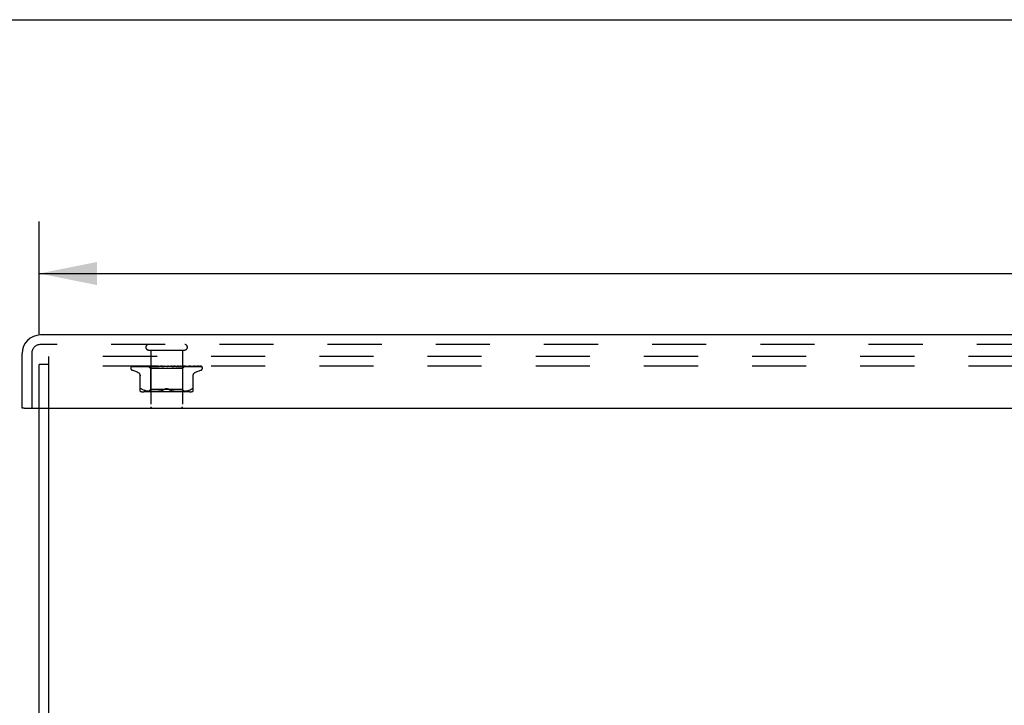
# Model space of a CAD drawing. Header units: inches. Extents: x 0 to 77.3, y 0 to 50.
# Tile 37 of 50: x 56.5 to 64.3, y 44.6 to 50. Entities that reach past the tile are written whole.
import ezdxf

# ---------------------------------------------------------------- set-up
doc = ezdxf.new("R2010")
doc.units = ezdxf.units.IN
doc.header["$LTSCALE"] = 4.25
doc.header["$MEASUREMENT"] = 0
doc.linetypes.add('HIDDEN', pattern=[0.2, 0.1, -0.1])
doc.layers.get('0').update_dxf_attribs({"linetype": 'CONTINUOUS'})
for name, color, linetype in [('DEFAULT_2', 8, 'HIDDEN'), ('DIMENSIONS', 7, 'CONTINUOUS'), ('FRONT_COVER', 7, 'CONTINUOUS')]:
    doc.layers.add(name, color=color, linetype=linetype)
doc.styles.get("Standard").update_dxf_attribs({"font": 'arial.ttf'})
doc.dimstyles.new('DIMSTYLE_3', dxfattribs={"dimtxt": 0.340909, "dimasz": 0.454545, "dimexe": 0.09, "dimexo": 0.07, "dimgap": 0.0375, "dimtad": 0, "dimtih": 1, "dimtoh": 1, "dimzin": 4, "dimdsep": 46, "dimtxsty": 'Standard', "dimblk": '_FILLED', "dimblk1": '_FILLED', "dimblk2": '_FILLED', "dimcen": 0.09, "dimadec": 3, "dimazin": 1, "dimtfac": 1, "dimtdec": 3, "dimtofl": 0, "dimtmove": 0, "dimatfit": 3, "dimldrblk": '_FILLED', "dimfxl": 0, "dimtolj": 1, "dimtzin": 4, "dimarcsym": 0})

# ---------------------------------------------------------------- blocks, each defined once
blk = doc.blocks.new('_FILLED')
at = {"color": 0, "linetype": 'ByBlock'}
blk.add_solid([(0, 0), (-1, 0.2), (-1, -0.2)], dxfattribs=at)
blk = doc.blocks.new('*D3')
at = {"layer": 'DIMENSIONS', "color": 2, "linetype": 'Continuous'}
for p, q in [((56.6874, 47.5301), (56.6874, 48.4164)), ((74.6874, 47.5301), (74.6874, 48.4164)), ((56.6874, 48.0073), (64.9213, 48.0073)), ((74.6874, 48.0073), (66.4535, 48.0073))]:
    blk.add_line(p, q, dxfattribs=at)
at = {"layer": 'DIMENSIONS', "color": 2, "linetype": 'Continuous', "xscale": 0.4545454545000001, "yscale": 0.4545454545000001, "zscale": 0.4545454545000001, "rotation": 180}
blk.add_blockref('_FILLED', (56.6874, 48.0073), dxfattribs=at)
at = {"layer": 'DIMENSIONS', "color": 2, "linetype": 'Continuous', "xscale": 0.4545454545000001, "yscale": 0.4545454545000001, "zscale": 0.4545454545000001}
blk.add_blockref('_FILLED', (74.6874, 48.0073), dxfattribs=at)
at = {"layer": 'DIMENSIONS', "color": 2, "linetype": 'Continuous', "insert": (65.6874, 48.1777), "char_height": 0.34091, "width": 1.191281, "attachment_point": 2, "line_spacing_factor": 0.9}
blk.add_mtext('18.00', dxfattribs=at)

msp = doc.modelspace()

# ---------------------------------------------------------------- linework, layer by layer
at = {"color": 7, "linetype": 'Continuous'}
msp.add_line((0, 50), (77.272727, 50), dxfattribs=at)
at = {"color": 3, "linetype": 'Continuous'}
for p, q in [((56.687445, 37.417909), (56.687445, 46.949909)), ((56.762445, 37.354909), (56.762445, 46.949909))]:
    msp.add_line(p, q, dxfattribs=at)
at = {"layer": 'DEFAULT_2', "color": 8, "linetype": 'HIDDEN'}
for p, q in [((56.762445, 46.949909), (56.762445, 47.354909)), ((74.612445, 47.354909), (56.762445, 47.354909)), ((56.687445, 46.949909), (56.687445, 47.291909)), ((56.762445, 47.291909), (56.687445, 47.291909)), ((74.612445, 47.279909), (56.762445, 47.279909))]:
    msp.add_line(p, q, dxfattribs=at)
at = {"layer": 'FRONT_COVER', "color": 3, "linetype": 'Continuous'}
for p, q in [((74.677445, 47.524909), (56.697445, 47.524909)), ((56.552445, 46.949909), (56.552445, 47.379909)), ((56.567445, 46.949909), (74.807445, 46.949909))]:
    msp.add_line(p, q, dxfattribs=at)
at = {"layer": 'FRONT_COVER', "color": 8, "linetype": 'HIDDEN'}
for p, q in [((74.677445, 47.449909), (56.697445, 47.449909)), ((56.627445, 47.379909), (56.627445, 46.949909)), ((57.545445, 47.406909), (57.829445, 47.406909)), ((57.563445, 47.406909), (57.563445, 46.959909)), ((57.811445, 47.406909), (57.811445, 46.959909)), ((57.406195, 47.263412), (57.406195, 47.264242)), ((57.415814, 47.277266), (57.461972, 47.277941)), ((57.416413, 47.277266), (57.484494, 47.278266)), ((57.417237, 47.279909), (57.691785, 47.279909)), ((57.425039, 47.277266), (57.49155, 47.278266)), ((57.426814, 47.277266), (57.512963, 47.278575)), ((57.446644, 47.277266), (57.507069, 47.278267)), ((57.462354, 47.277941), (57.526561, 47.278868)), ((57.4712, 47.277261), (57.471294, 47.277267)), ((57.47129, 47.277266), (57.526416, 47.278267)), ((57.475186, 47.277266), (57.510845, 47.277941)), ((57.484779, 47.278266), (57.544605, 47.279123)), ((57.50665, 47.277267), (57.567447, 47.278576)), ((57.506785, 47.277276), (57.506654, 47.277267)), ((57.507069, 47.278267), (57.560074, 47.279123)), ((57.510845, 47.277941), (57.544942, 47.278576)), ((57.511416, 47.277267), (57.540848, 47.277942)), ((57.512379, 47.278575), (57.549722, 47.279123)), ((57.512963, 47.278575), (57.549875, 47.279123)), ((57.532436, 47.279909), (57.526143, 47.279297)), ((57.526416, 47.278267), (57.574548, 47.279123)), ((57.526679, 47.278868), (57.544657, 47.279123)), ((57.540848, 47.277942), (57.569018, 47.278576)), ((57.543194, 47.279909), (57.562195, 47.260908)), ((57.544657, 47.279122), (57.544581, 47.279146)), ((57.544605, 47.279122), (57.544632, 47.279146)), ((57.544942, 47.278576), (57.574885, 47.279123)), ((57.548567, 47.277268), (57.615604, 47.279124)), ((57.548821, 47.277284), (57.548571, 47.277268)), ((57.556806, 47.278052), (57.548828, 47.277285)), ((57.549876, 47.279122), (57.549694, 47.279146)), ((57.549723, 47.279122), (57.549845, 47.279146)), ((57.554036, 47.277268), (57.576176, 47.277943)), ((57.565813, 47.278899), (57.556806, 47.278052)), ((57.560074, 47.279122), (57.559785, 47.279146)), ((57.559825, 47.279122), (57.560031, 47.279146)), ((57.576904, 47.279909), (57.565813, 47.278899)), ((57.567447, 47.278576), (57.593365, 47.279123)), ((57.568627, 47.279909), (57.57449, 47.279146)), ((57.569018, 47.278576), (57.593778, 47.279123)), ((57.574885, 47.279122), (57.57449, 47.279146)), ((57.574548, 47.279122), (57.574822, 47.279146)), ((57.579941, 47.279909), (57.574822, 47.279146)), ((57.576176, 47.277943), (57.5974, 47.278578)), ((57.586255, 47.279909), (57.593277, 47.279146)), ((57.593778, 47.279123), (57.593277, 47.279146)), ((57.593364, 47.279124), (57.593684, 47.279146)), ((57.600086, 47.279909), (57.593684, 47.279146)), ((57.595816, 47.277288), (57.595552, 47.277271)), ((57.595556, 47.277271), (57.640491, 47.279127)), ((57.595844, 47.27729), (57.608334, 47.278411)), ((57.5974, 47.278578), (57.616082, 47.279124)), ((57.601548, 47.277273), (57.615593, 47.277947)), ((57.60754, 47.279909), (57.615468, 47.279146)), ((57.608334, 47.278411), (57.620128, 47.279453)), ((57.61571, 47.279128), (57.615468, 47.279146)), ((57.615593, 47.277947), (57.629102, 47.278582)), ((57.615604, 47.279124), (57.615934, 47.279146)), ((57.616082, 47.279125), (57.61571, 47.279128)), ((57.623389, 47.279909), (57.615934, 47.279146)), ((57.620128, 47.279453), (57.625357, 47.279909)), ((57.629102, 47.278582), (57.641028, 47.279128)), ((57.631712, 47.279909), (57.640261, 47.279146)), ((57.640491, 47.279127), (57.640769, 47.279146)), ((57.649007, 47.279909), (57.640769, 47.279146)), ((57.646077, 47.27729), (57.676015, 47.279909)), ((57.652548, 47.277315), (57.657946, 47.277983)), ((57.657899, 47.279909), (57.666758, 47.279146)), ((57.657946, 47.277983), (57.663233, 47.278615)), ((57.663233, 47.278615), (57.667975, 47.27916)), ((57.685154, 47.279909), (57.694004, 47.279146)), ((57.690973, 47.279909), (57.691349, 47.279715)), ((57.692774, 47.279126), (57.692654, 47.279235)), ((57.692858, 47.279049), (57.692774, 47.279126)), ((57.692906, 47.279007), (57.692858, 47.279049)), ((57.69302, 47.278908), (57.69296, 47.27896)), ((57.693724, 47.27837), (57.69374, 47.278359)), ((57.703435, 47.279909), (57.694541, 47.279146)), ((57.69764, 47.279909), (57.957482, 47.279909)), ((57.712492, 47.279909), (57.721012, 47.279146)), ((57.72063, 47.279135), (57.728997, 47.278589)), ((57.721209, 47.279131), (57.721012, 47.279146)), ((57.721209, 47.279131), (57.75443, 47.277275)), ((57.730278, 47.279909), (57.721535, 47.279146)), ((57.754231, 47.27729), (57.724371, 47.279909)), ((57.728997, 47.278589), (57.738444, 47.277954)), ((57.738444, 47.277954), (57.748227, 47.277281)), ((57.738924, 47.279909), (57.746807, 47.279146)), ((57.746615, 47.279125), (57.747296, 47.279146)), ((57.746616, 47.279126), (57.76199, 47.278579)), ((57.747123, 47.279125), (57.746807, 47.279146)), ((57.747123, 47.279125), (57.803363, 47.277269)), ((57.755572, 47.279909), (57.747296, 47.279146)), ((57.75444, 47.277275), (57.75424, 47.277289)), ((57.76199, 47.278579), (57.779436, 47.277944)), ((57.763496, 47.279909), (57.770457, 47.279146)), ((57.770339, 47.279123), (57.770895, 47.279146)), ((57.77034, 47.279124), (57.79216, 47.278577)), ((57.770786, 47.279123), (57.770457, 47.279146)), ((57.770787, 47.279124), (57.820257, 47.277942)), ((57.778404, 47.279909), (57.770895, 47.279146)), ((57.781022, 47.279302), (57.774154, 47.279909)), ((57.779436, 47.277944), (57.797611, 47.27727)), ((57.790094, 47.278484), (57.781022, 47.279302)), ((57.785319, 47.279909), (57.791106, 47.279146)), ((57.803085, 47.277287), (57.790094, 47.278484)), ((57.791029, 47.279123), (57.791477, 47.279146)), ((57.79103, 47.279123), (57.818506, 47.278576)), ((57.791406, 47.279123), (57.791106, 47.279146)), ((57.797949, 47.279909), (57.791477, 47.279146)), ((57.79216, 47.278577), (57.816969, 47.277942)), ((57.803372, 47.277269), (57.80309, 47.277286)), ((57.803605, 47.279909), (57.805868, 47.279526)), ((57.805868, 47.279526), (57.808009, 47.279146)), ((57.807957, 47.279122), (57.8083, 47.279146)), ((57.807958, 47.279123), (57.857993, 47.278267)), ((57.808251, 47.279122), (57.808009, 47.279146)), ((57.8135, 47.279909), (57.812238, 47.279717)), ((57.830936, 47.279149), (57.812695, 47.260908)), ((57.816969, 47.277942), (57.842872, 47.277267)), ((57.818506, 47.278576), (57.849781, 47.277941)), ((57.820257, 47.277942), (57.848012, 47.277267)), ((57.820518, 47.279122), (57.820754, 47.279146)), ((57.82072, 47.279122), (57.820554, 47.279146)), ((57.820721, 47.279123), (57.877127, 47.278266)), ((57.827358, 47.2793), (57.820821, 47.279909)), ((57.835845, 47.27848), (57.827358, 47.2793)), ((57.828262, 47.279122), (57.82839, 47.279146)), ((57.828262, 47.279123), (57.887208, 47.278266)), ((57.828364, 47.279122), (57.828289, 47.279146)), ((57.831657, 47.279909), (57.830909, 47.279122)), ((57.830909, 47.279122), (57.830915, 47.279128)), ((57.830909, 47.279123), (57.913752, 47.277941)), ((57.830915, 47.279128), (57.830932, 47.279146)), ((57.848008, 47.277268), (57.847805, 47.277281)), ((57.849781, 47.277941), (57.882474, 47.277267)), ((57.857993, 47.278267), (57.915006, 47.277266)), ((57.877127, 47.278266), (57.941644, 47.277266)), ((57.886779, 47.277271), (57.880139, 47.278041)), ((57.88682, 47.277267), (57.886788, 47.27727)), ((57.887208, 47.278266), (57.954486, 47.277266)), ((57.915008, 47.277267), (57.915237, 47.277249)), ((57.918409, 47.277267), (57.91852, 47.277262)), ((57.91852, 47.277262), (57.918665, 47.277248)), ((57.96418, 47.275591), (57.964125, 47.275644)), ((57.968695, 47.263412), (57.968695, 47.264242)), ((57.459453, 47.232358), (57.417161, 47.247751)), ((57.479111, 47.083401), (57.479111, 47.212623)), ((57.562195, 47.260908), (57.562195, 47.097885)), ((57.812695, 47.260908), (57.562195, 47.260908)), ((57.812695, 47.260908), (57.812695, 47.097885)), ((57.895778, 47.083401), (57.895778, 47.212623)), ((57.915437, 47.232358), (57.957729, 47.247751)), ((57.502157, 47.095215), (57.493695, 47.09882)), ((57.502127, 47.095224), (57.511017, 47.092149)), ((57.867037, 47.077885), (57.507852, 47.077885)), ((57.520374, 47.08964), (57.511017, 47.092149)), ((57.529879, 47.087647), (57.539466, 47.086126)), ((57.539416, 47.086133), (57.548836, 47.085023)), ((57.562195, 47.097885), (57.542195, 47.077885)), ((57.54878, 47.085028), (57.557763, 47.084258)), ((57.55768, 47.084264), (57.566413, 47.083775)), ((57.687445, 47.097885), (57.562195, 47.097885)), ((57.566298, 47.08378), (57.574794, 47.083489)), ((57.57465, 47.083492), (57.583106, 47.083406)), ((57.582935, 47.083406), (57.591532, 47.083486)), ((57.591342, 47.083482), (57.600119, 47.083773)), ((57.59992, 47.083765), (57.609005, 47.084277)), ((57.60881, 47.084263), (57.618103, 47.085061)), ((57.617922, 47.085043), (57.627416, 47.086169)), ((57.627262, 47.086148), (57.636807, 47.087671)), ((57.636687, 47.087649), (57.646188, 47.089634)), ((57.646104, 47.089615), (57.655411, 47.09211)), ((57.655363, 47.092096), (57.664281, 47.095181)), ((57.66426, 47.095173), (57.672862, 47.09882)), ((57.812695, 47.097885), (57.687445, 47.097885)), ((57.71063, 47.095173), (57.702028, 47.09882)), ((57.719478, 47.09211), (57.728785, 47.089615)), ((57.728702, 47.089634), (57.738203, 47.087649)), ((57.738082, 47.087671), (57.747627, 47.086148)), ((57.747473, 47.086169), (57.756967, 47.085043)), ((57.756787, 47.085061), (57.76608, 47.084263)), ((57.765884, 47.084277), (57.77497, 47.083765)), ((57.774771, 47.083773), (57.783547, 47.083482)), ((57.783358, 47.083486), (57.791954, 47.083406)), ((57.791784, 47.083406), (57.80024, 47.083492)), ((57.800095, 47.083489), (57.808592, 47.08378)), ((57.808477, 47.083775), (57.817209, 47.084264)), ((57.812695, 47.097885), (57.832695, 47.077885)), ((57.817127, 47.084258), (57.82611, 47.085028)), ((57.826054, 47.085023), (57.835473, 47.086133)), ((57.835423, 47.086126), (57.845011, 47.087647)), ((57.84496, 47.087638), (57.854568, 47.089653)), ((57.854515, 47.08964), (57.863921, 47.092164)), ((57.863873, 47.092149), (57.872763, 47.095224)), ((57.872733, 47.095215), (57.881195, 47.09882)), ((57.881195, 47.09882), (57.883953, 47.100083)), ((57.886393, 47.101055), (57.883953, 47.100083)), ((57.886393, 47.101055), (57.888498, 47.10173))]:
    msp.add_line(p, q, dxfattribs=at)
at = {"layer": 'FRONT_COVER', "color": 7, "linetype": 'Continuous'}
msp.add_line((56.567445, 46.949909), (56.552445, 46.949909), dxfattribs=at)
at = {"layer": 'FRONT_COVER', "color": 8, "linetype": 'HIDDEN'}
for points in [[(57.413087, 47.276575), (57.413419, 47.276739), (57.41394, 47.276944), (57.414534, 47.277113), (57.415177, 47.277224), (57.415818, 47.277267)], [(57.422889, 47.279909), (57.421265, 47.279529), (57.419633, 47.279093), (57.418096, 47.278628), (57.416643, 47.278134), (57.415268, 47.277602), (57.413969, 47.277022), (57.413093, 47.276578)], [(57.413583, 47.276509), (57.413548, 47.276484), (57.413491, 47.276443), (57.413534, 47.276471), (57.413687, 47.276562), (57.41396, 47.276704), (57.414341, 47.276868), (57.414821, 47.27703), (57.415375, 47.277163), (57.415976, 47.277245), (57.416415, 47.277267)], [(57.419672, 47.279909), (57.41945, 47.279829), (57.418776, 47.279567), (57.418132, 47.279287), (57.417518, 47.278995), (57.416937, 47.278693), (57.416389, 47.278388), (57.415877, 47.278084), (57.4154, 47.277784), (57.414963, 47.277496), (57.414567, 47.277223), (57.41422, 47.276975), (57.413583, 47.276509)], [(57.417232, 47.279909), (57.416263, 47.279539), (57.415391, 47.279143), (57.415255, 47.279074)], [(57.423918, 47.277123), (57.424126, 47.27717), (57.424608, 47.277242), (57.425044, 47.277267)], [(57.437804, 47.279909), (57.436077, 47.279629), (57.43379, 47.27923), (57.431568, 47.278812), (57.429413, 47.278379), (57.427324, 47.277929), (57.425308, 47.277463), (57.423922, 47.277122)], [(57.425627, 47.277138), (57.425557, 47.277102), (57.425415, 47.27703), (57.425387, 47.277017), (57.425484, 47.277054), (57.425719, 47.277125), (57.42608, 47.277202), (57.426552, 47.277256), (57.426815, 47.277267)], [(57.426123, 47.277409), (57.425796, 47.277229), (57.425627, 47.277138)], [(57.43138, 47.279909), (57.431126, 47.27982), (57.430447, 47.279564), (57.429793, 47.279292), (57.429168, 47.27901), (57.42857, 47.278723), (57.428004, 47.278436), (57.42747, 47.278154), (57.426974, 47.277883), (57.426123, 47.277409)], [(57.443298, 47.277227), (57.443507, 47.277254), (57.443761, 47.277267)], [(57.461623, 47.279909), (57.45968, 47.279663), (57.456746, 47.279272), (57.453834, 47.278864), (57.450951, 47.278442), (57.448097, 47.278006), (57.44528, 47.277555), (57.443305, 47.277227)], [(57.443756, 47.277266), (57.52508, 47.278575), (57.543582, 47.278868)], [(57.446271, 47.277259), (57.446193, 47.277232), (57.446135, 47.277213), (57.446204, 47.277228), (57.446409, 47.277255), (57.446641, 47.277267)], [(57.447567, 47.277843), (57.447082, 47.277612), (57.44668, 47.277428), (57.446377, 47.277301), (57.446271, 47.277259)], [(57.452269, 47.279909), (57.451753, 47.279725), (57.450941, 47.279408), (57.450168, 47.279077), (57.449437, 47.278744), (57.448754, 47.27842), (57.447567, 47.277843)], [(57.493543, 47.279909), (57.491381, 47.279677), (57.487883, 47.279289), (57.484361, 47.278885), (57.480827, 47.278466), (57.477281, 47.278033), (57.473729, 47.277587), (57.471209, 47.277262)], [(57.475414, 47.277329), (57.475263, 47.27729), (57.475136, 47.277266), (57.475161, 47.277266), (57.475184, 47.277267)], [(57.481584, 47.279909), (57.480936, 47.27967), (57.480059, 47.279316), (57.479233, 47.278957), (57.478468, 47.27861), (57.477753, 47.278282), (57.477088, 47.277982), (57.476487, 47.277722), (57.475958, 47.277511), (57.475541, 47.277367), (57.475414, 47.277329)], [(57.526143, 47.279297), (57.522131, 47.278894), (57.518064, 47.278477), (57.513944, 47.278046), (57.506793, 47.277277)], [(57.5148, 47.278409), (57.514115, 47.278106), (57.51347, 47.277837), (57.512872, 47.277612), (57.512349, 47.277443), (57.51192, 47.277335), (57.511605, 47.277283), (57.511414, 47.277268)], [(57.518259, 47.279909), (57.517803, 47.279734), (57.517014, 47.279407), (57.51625, 47.279069), (57.5148, 47.278409)], [(57.543266, 47.279909), (57.543546, 47.279717), (57.543858, 47.279526), (57.544203, 47.279335), (57.544581, 47.279146)], [(57.543568, 47.279909), (57.543882, 47.279636), (57.544142, 47.27942), (57.544351, 47.27926), (57.544504, 47.27916), (57.544597, 47.279123), (57.544605, 47.279122)], [(57.544203, 47.279909), (57.544409, 47.279636), (57.544559, 47.27942), (57.544652, 47.27926), (57.544687, 47.27916), (57.544663, 47.279123), (57.544657, 47.279122)], [(57.545006, 47.279909), (57.544862, 47.279717), (57.544752, 47.279526), (57.544675, 47.279335), (57.544632, 47.279146)], [(57.546738, 47.279909), (57.54743, 47.279717), (57.548154, 47.279526), (57.548908, 47.279335), (57.549694, 47.279146)], [(57.548134, 47.279909), (57.548543, 47.279636), (57.548905, 47.27942), (57.549222, 47.27926), (57.549487, 47.27916), (57.549694, 47.279123), (57.549723, 47.279122)], [(57.551894, 47.279909), (57.551332, 47.279717), (57.550803, 47.279526), (57.550307, 47.279335), (57.549845, 47.279146)], [(57.550014, 47.279909), (57.550106, 47.279636), (57.55014, 47.27942), (57.550113, 47.27926), (57.550029, 47.27916), (57.549876, 47.279122)], [(57.559394, 47.279209), (57.557914, 47.278501), (57.557183, 47.278169), (57.556465, 47.27787), (57.555783, 47.277623), (57.555153, 47.277439), (57.554603, 47.277326), (57.554154, 47.277275), (57.554027, 47.277269)], [(57.555294, 47.279909), (57.556375, 47.279717), (57.557484, 47.279526), (57.55862, 47.279335), (57.559785, 47.279146)], [(57.557734, 47.279909), (57.558225, 47.279636), (57.558675, 47.27942), (57.559089, 47.27926), (57.559457, 47.27916), (57.559769, 47.279123), (57.559825, 47.279122)], [(57.560953, 47.279909), (57.560144, 47.279559), (57.559394, 47.279209)], [(57.563681, 47.279909), (57.562721, 47.279717), (57.561792, 47.279526), (57.560896, 47.279335), (57.560031, 47.279146)], [(57.560793, 47.279909), (57.560767, 47.279636), (57.560683, 47.27942), (57.560538, 47.27926), (57.560338, 47.27916), (57.560074, 47.279122)], [(57.572023, 47.279909), (57.572577, 47.279636), (57.573099, 47.27942), (57.573595, 47.27926), (57.574052, 47.27916), (57.57446, 47.279123), (57.574548, 47.279122)], [(57.576149, 47.279909), (57.576006, 47.279636), (57.575808, 47.27942), (57.57555, 47.27926), (57.575242, 47.27916), (57.574885, 47.279122)], [(57.590483, 47.279909), (57.591085, 47.279634), (57.59166, 47.279418), (57.592213, 47.27926), (57.592737, 47.279162), (57.593226, 47.279124), (57.593364, 47.279124)], [(57.595528, 47.279909), (57.595273, 47.279636), (57.594967, 47.27942), (57.594606, 47.27926), (57.5942, 47.27916), (57.593778, 47.279123)], [(57.60809, 47.279909), (57.607913, 47.279824), (57.607308, 47.279517), (57.606714, 47.2792), (57.606117, 47.278876), (57.605504, 47.278553), (57.604865, 47.278236), (57.604195, 47.277938), (57.603506, 47.277677), (57.602803, 47.277467), (57.60213, 47.277332), (57.60153, 47.277273)], [(57.612448, 47.279909), (57.613067, 47.279636), (57.613675, 47.27942), (57.614278, 47.27926), (57.614862, 47.27916), (57.615412, 47.279123), (57.615604, 47.279124)], [(57.618229, 47.279909), (57.617901, 47.279655), (57.617534, 47.279449), (57.617125, 47.279291), (57.616682, 47.279184), (57.616211, 47.27913), (57.616082, 47.279125)], [(57.637124, 47.279909), (57.637742, 47.279636), (57.63836, 47.27942), (57.638985, 47.27926), (57.639601, 47.27916), (57.640194, 47.279123), (57.640491, 47.279127)], [(57.641028, 47.279128), (57.640851, 47.279123), (57.640261, 47.279146)], [(57.643431, 47.279909), (57.642984, 47.279636), (57.642501, 47.27942), (57.641975, 47.27926), (57.64142, 47.27916), (57.641028, 47.279128)], [(57.657872, 47.279909), (57.657714, 47.279814), (57.65733, 47.279568), (57.656964, 47.279321), (57.65659, 47.279065), (57.656198, 47.278801), (57.655777, 47.278533), (57.655311, 47.27826), (57.654786, 47.277991), (57.654204, 47.277741), (57.653561, 47.277525), (57.652893, 47.277368), (57.652462, 47.277306)], [(57.663618, 47.279909), (57.664213, 47.279636), (57.664819, 47.27942), (57.665444, 47.27926), (57.66607, 47.27916), (57.666684, 47.279123), (57.66729, 47.279146)], [(57.667975, 47.27916), (57.667372, 47.279123), (57.666758, 47.279146)], [(57.670225, 47.279909), (57.669704, 47.279636), (57.669156, 47.27942), (57.668575, 47.27926), (57.667975, 47.27916)], [(57.691349, 47.279715), (57.691761, 47.279514), (57.692208, 47.279282), (57.692634, 47.279046), (57.69304, 47.278807), (57.693429, 47.278564), (57.693724, 47.27837)], [(57.691349, 47.279715), (57.691524, 47.279636), (57.692096, 47.27942), (57.692697, 47.27926), (57.693312, 47.27916), (57.693924, 47.279123), (57.694541, 47.279146)], [(57.692654, 47.279235), (57.692597, 47.279286), (57.692513, 47.27936), (57.692402, 47.279455), (57.692256, 47.279573), (57.692086, 47.279702), (57.691907, 47.279829), (57.691785, 47.279909)], [(57.692746, 47.279147), (57.692783, 47.279117), (57.692867, 47.279044), (57.693, 47.278927), (57.693184, 47.278772), (57.693423, 47.278584), (57.693724, 47.27837)], [(57.693246, 47.278721), (57.693163, 47.278788), (57.693088, 47.27885)], [(57.69374, 47.278359), (57.693663, 47.278411), (57.693543, 47.278495), (57.693435, 47.278575), (57.693336, 47.27865)], [(57.69374, 47.278359), (57.694069, 47.278152), (57.694477, 47.277931), (57.694944, 47.27772), (57.695465, 47.277536), (57.696035, 47.277391), (57.696632, 47.277299), (57.697224, 47.277266), (57.69781, 47.27729)], [(57.69764, 47.279909), (57.697065, 47.279636), (57.696473, 47.27942), (57.695857, 47.27926), (57.695234, 47.27916), (57.694618, 47.279123), (57.694004, 47.279146)], [(57.718201, 47.279909), (57.718687, 47.279636), (57.719205, 47.27942), (57.719761, 47.27926), (57.720341, 47.27916), (57.720629, 47.279134)], [(57.720629, 47.279134), (57.72093, 47.279123), (57.721535, 47.279146)], [(57.724688, 47.279909), (57.724078, 47.279636), (57.723463, 47.27942), (57.722835, 47.27926), (57.722211, 47.27916), (57.721605, 47.279123), (57.721209, 47.279131)], [(57.742884, 47.279482), (57.742376, 47.27977), (57.742117, 47.279909)], [(57.748267, 47.277279), (57.748121, 47.27729), (57.747484, 47.277378), (57.746818, 47.277537), (57.746155, 47.277757), (57.74553, 47.278016), (57.744941, 47.2783), (57.744394, 47.278595), (57.743878, 47.278892), (57.742884, 47.279482)], [(57.744317, 47.279909), (57.744721, 47.279636), (57.745166, 47.27942), (57.745657, 47.27926), (57.746181, 47.27916), (57.746615, 47.279125)], [(57.750389, 47.279909), (57.749767, 47.279636), (57.749151, 47.27942), (57.748535, 47.27926), (57.747932, 47.27916), (57.747358, 47.279123), (57.747123, 47.279125)], [(57.768378, 47.279909), (57.768685, 47.279636), (57.769041, 47.27942), (57.769449, 47.27926), (57.769899, 47.27916), (57.770339, 47.279123)], [(57.773815, 47.279909), (57.773204, 47.279636), (57.77261, 47.27942), (57.772026, 47.27926), (57.771466, 47.27916), (57.770945, 47.279123), (57.770786, 47.279123)], [(57.789513, 47.279909), (57.789713, 47.279636), (57.789966, 47.27942), (57.790277, 47.27926), (57.790636, 47.27916), (57.791029, 47.279123)], [(57.793479, 47.278608), (57.792127, 47.279288), (57.791459, 47.279615), (57.790816, 47.279909)], [(57.79412, 47.279909), (57.793541, 47.279636), (57.79299, 47.27942), (57.79246, 47.27926), (57.791964, 47.27916), (57.791515, 47.279123), (57.791406, 47.279123)], [(57.791406, 47.279123), (57.852563, 47.277941), (57.870069, 47.277597), (57.886825, 47.277267)], [(57.797623, 47.27727), (57.797513, 47.277275), (57.796962, 47.277337), (57.796315, 47.277474), (57.79561, 47.277689), (57.794894, 47.277961), (57.794177, 47.278274), (57.793479, 47.278608)], [(57.80696, 47.279909), (57.807044, 47.279636), (57.807187, 47.27942), (57.807389, 47.27926), (57.807644, 47.27916), (57.807957, 47.279122)], [(57.810569, 47.279909), (57.810044, 47.279636), (57.809555, 47.27942), (57.809099, 47.27926), (57.808684, 47.27916), (57.808323, 47.279123), (57.808251, 47.279122)], [(57.808252, 47.279123), (57.878885, 47.277941), (57.899085, 47.277597), (57.918414, 47.277266)], [(57.812238, 47.279717), (57.809638, 47.279335), (57.8083, 47.279146)], [(57.817692, 47.279909), (57.818457, 47.279717), (57.819189, 47.279526), (57.819888, 47.279335), (57.820554, 47.279146)], [(57.820087, 47.279909), (57.820053, 47.279636), (57.820079, 47.27942), (57.820165, 47.27926), (57.820307, 47.27916), (57.820518, 47.279122)], [(57.820519, 47.279123), (57.896779, 47.277941), (57.918522, 47.277597), (57.939302, 47.277266)], [(57.822568, 47.279909), (57.822115, 47.279636), (57.821707, 47.27942), (57.821341, 47.27926), (57.821023, 47.27916), (57.820762, 47.279123), (57.82072, 47.279122)], [(57.824494, 47.279909), (57.823603, 47.279717), (57.822683, 47.279526), (57.821733, 47.279335), (57.820754, 47.279146)], [(57.827072, 47.279909), (57.827427, 47.279717), (57.827748, 47.279526), (57.828035, 47.279335), (57.828289, 47.279146)], [(57.82842, 47.279909), (57.828269, 47.279636), (57.828178, 47.27942), (57.828144, 47.27926), (57.828169, 47.27916), (57.828262, 47.279122)], [(57.829683, 47.279909), (57.829319, 47.279636), (57.829007, 47.27942), (57.828743, 47.27926), (57.828533, 47.27916), (57.828382, 47.279123), (57.828364, 47.279122)], [(57.830536, 47.279909), (57.830047, 47.279717), (57.829527, 47.279526), (57.828975, 47.279335), (57.82839, 47.279146)], [(57.831405, 47.279909), (57.831337, 47.279717), (57.831236, 47.279526), (57.831101, 47.279335), (57.830932, 47.279146)], [(57.847798, 47.277281), (57.844623, 47.277605), (57.835845, 47.27848)], [(57.839354, 47.278388), (57.837764, 47.279124), (57.836943, 47.279494), (57.836097, 47.279848), (57.835943, 47.279909)], [(57.842874, 47.277268), (57.842551, 47.277295), (57.842086, 47.277378), (57.841506, 47.277534), (57.840842, 47.277763), (57.840114, 47.278054), (57.839354, 47.278388)], [(57.880139, 47.278041), (57.876289, 47.278473), (57.872472, 47.27889), (57.868689, 47.279294), (57.86269, 47.279909)], [(57.866506, 47.278575), (57.933368, 47.277597), (57.955679, 47.277266)], [(57.877971, 47.279025), (57.877175, 47.279372), (57.876342, 47.27971), (57.875811, 47.279909)], [(57.882476, 47.277267), (57.882474, 47.277267), (57.882387, 47.277276), (57.882159, 47.277317), (57.881799, 47.277412), (57.881322, 47.277571), (57.880753, 47.27779), (57.880125, 47.278055), (57.879446, 47.278358), (57.877971, 47.279025)], [(57.918656, 47.277248), (57.916401, 47.277574), (57.913203, 47.278022), (57.909991, 47.278457), (57.90677, 47.278876), (57.90354, 47.279282), (57.900311, 47.279671), (57.898256, 47.279909)], [(57.91521, 47.277255), (57.915172, 47.277265), (57.914974, 47.277326), (57.914648, 47.277447), (57.914205, 47.277631), (57.913669, 47.277871), (57.913071, 47.278149), (57.912407, 47.27846), (57.911678, 47.278797), (57.910892, 47.279148), (57.910046, 47.279501), (57.909155, 47.27984), (57.908957, 47.279909)], [(57.913752, 47.277941), (57.960053, 47.277266), (57.960445, 47.277245), (57.96083, 47.277201), (57.961204, 47.277135), (57.961568, 47.277047), (57.961919, 47.27694), (57.962256, 47.276816), (57.962576, 47.276676), (57.96288, 47.276524), (57.963166, 47.27636), (57.96343, 47.276191), (57.963671, 47.276019), (57.963874, 47.27586), (57.964024, 47.275733), (57.964127, 47.275641), (57.964173, 47.275598), (57.964179, 47.275592)], [(57.942372, 47.277191), (57.94069, 47.277522), (57.93827, 47.277978), (57.935795, 47.278419), (57.93327, 47.278845), (57.930696, 47.279256), (57.928078, 47.27965), (57.926248, 47.279909)], [(57.938164, 47.278158), (57.937574, 47.278455), (57.936943, 47.278763), (57.936277, 47.279071), (57.935577, 47.279375), (57.934848, 47.279666), (57.934173, 47.279909)], [(57.940105, 47.277171), (57.94015, 47.277159), (57.940213, 47.27714), (57.940143, 47.277168), (57.939932, 47.277262), (57.939606, 47.27742), (57.939192, 47.277629), (57.938164, 47.278158)], [(57.939304, 47.277267), (57.939651, 47.277247), (57.939965, 47.277202), (57.940105, 47.277171)], [(57.941639, 47.277267), (57.942101, 47.277235), (57.942373, 47.277192)], [(57.957389, 47.276975), (57.956284, 47.277339), (57.954658, 47.277832), (57.952948, 47.278303), (57.95116, 47.278753), (57.949292, 47.279184), (57.94734, 47.279594), (57.945691, 47.279909)], [(57.955343, 47.277565), (57.954864, 47.277854), (57.954341, 47.278158), (57.953774, 47.278472), (57.953169, 47.278788), (57.952527, 47.279101), (57.951849, 47.279405), (57.951138, 47.279693), (57.950546, 47.279909)], [(57.954485, 47.277267), (57.954896, 47.277246), (57.955439, 47.277172), (57.955902, 47.277063), (57.956257, 47.276945), (57.956475, 47.276855), (57.956532, 47.276828)], [(57.956532, 47.276828), (57.956565, 47.276811), (57.956532, 47.276831), (57.956382, 47.27692), (57.956118, 47.277083), (57.955343, 47.277565)], [(57.955674, 47.277267), (57.956253, 47.27723), (57.956832, 47.277132), (57.957323, 47.276997), (57.95738, 47.276978)], [(57.964352, 47.275464), (57.963508, 47.276289), (57.962381, 47.277156), (57.961232, 47.27786), (57.960051, 47.278456), (57.958818, 47.278981), (57.957508, 47.279453), (57.955986, 47.279909)], [(57.963834, 47.275928), (57.963713, 47.276045), (57.963574, 47.276175), (57.963423, 47.276315), (57.963258, 47.276464), (57.963082, 47.276619), (57.962893, 47.27678), (57.962693, 47.276947), (57.962481, 47.277118), (57.962258, 47.277291), (57.962025, 47.277467), (57.96178, 47.277645), (57.961526, 47.277824), (57.961261, 47.278003), (57.960987, 47.278181), (57.960703, 47.278359), (57.960409, 47.278535), (57.960106, 47.278709), (57.959792, 47.278881), (57.959469, 47.27905), (57.959137, 47.279215), (57.958796, 47.279375), (57.958446, 47.27953), (57.958088, 47.27968), (57.957722, 47.279822), (57.957485, 47.279909)], [(57.964125, 47.275644), (57.964013, 47.275754), (57.963834, 47.275928)], [(57.45992, 47.232188), (57.461838, 47.231411), (57.465098, 47.229701), (57.468134, 47.227579), (57.470897, 47.225067), (57.47333, 47.22221), (57.475377, 47.219056), (57.477001, 47.215669), (57.478174, 47.212114), (57.478878, 47.208451), (57.479111, 47.20478)], [(57.895778, 47.20478), (57.896011, 47.208451), (57.896715, 47.212114), (57.897889, 47.215669), (57.899513, 47.219056), (57.90156, 47.22221), (57.903993, 47.225067), (57.906755, 47.227579), (57.909792, 47.229701), (57.913052, 47.231411), (57.914969, 47.232188)], [(57.479826, 47.101055), (57.479298, 47.100083), (57.479111, 47.09882)], [(57.479826, 47.101055), (57.480639, 47.10173), (57.481709, 47.102127)], [(57.493695, 47.09882), (57.490936, 47.100083), (57.488497, 47.101055), (57.486392, 47.10173), (57.484573, 47.102127), (57.483019, 47.102261), (57.481709, 47.102127)], [(57.510969, 47.092164), (57.520322, 47.089653), (57.52993, 47.087638)], [(57.672862, 47.09882), (57.674118, 47.099399), (57.675442, 47.099942), (57.676839, 47.100453), (57.678292, 47.100917), (57.67979, 47.10132), (57.681321, 47.101659), (57.682876, 47.101923), (57.68443, 47.102113), (57.685951, 47.102224), (57.687445, 47.102258)], [(57.687445, 47.102258), (57.685058, 47.102171), (57.68262, 47.101886), (57.680143, 47.101402), (57.677668, 47.100726), (57.675234, 47.099866), (57.672862, 47.09882)], [(57.702028, 47.09882), (57.699653, 47.099867), (57.697218, 47.100728), (57.694742, 47.101403), (57.692265, 47.101887), (57.689828, 47.102171), (57.687445, 47.102258)], [(57.687445, 47.102258), (57.689353, 47.1022), (57.691275, 47.102024), (57.693211, 47.101725), (57.695122, 47.101316), (57.696977, 47.100801), (57.698759, 47.100203), (57.700441, 47.099545), (57.702028, 47.09882)], [(57.702028, 47.09882), (57.710609, 47.095181), (57.719526, 47.092096)], [(57.895778, 47.09882), (57.895592, 47.100083), (57.895064, 47.101055), (57.894251, 47.10173), (57.893181, 47.102127), (57.891871, 47.102261), (57.890317, 47.102127), (57.888498, 47.10173)]]:
    msp.add_lwpolyline(points, dxfattribs=at)
at = {"layer": 'FRONT_COVER', "color": 3, "linetype": 'Continuous'}
msp.add_arc((56.697445, 47.379909), 0.145, 90, 180, dxfattribs=at)
at = {"layer": 'FRONT_COVER', "color": 8, "linetype": 'HIDDEN'}
for centre, radius, start, end in [((56.697445, 47.379909), 0.07, 90, 180), ((57.545445, 47.428409), 0.0215, 89.9999999, 270.0000007), ((57.829445, 47.428409), 0.0215, 269.9999993, 90.0000001), ((57.422861, 47.264242), 0.016667, 117.1487694, 180), ((57.422861, 47.263412), 0.016667, 180, 250), ((57.952028, 47.263412), 0.016667, 290, 360), ((57.952028, 47.264242), 0.016667, 0, 42.2353406), ((57.507852, 47.155463), 0.077578, 247.9239348, 270), ((57.867037, 47.155463), 0.077578, 270, 292.0760652), ((57.573445, 46.959909), 0.01, 180, 270.0000027), ((57.801445, 46.959909), 0.01, 269.9999973, 360)]:
    msp.add_arc(centre, radius, start, end, dxfattribs=at)

# ---------------------------------------------------------------- dimensions: what is measured, and where the dimension line sits
at = {"layer": 'DIMENSIONS', "color": 2, "linetype": 'Continuous'}
dim = msp.add_linear_dim(base=(74.687445, 48.007293), p1=(56.687445, 47.460091), p2=(74.687445, 47.460091), dimstyle='DIMSTYLE_3', dxfattribs=at)
dim.commit()
dim.dimension.update_dxf_attribs({"geometry": '*D3', "text_midpoint": (65.701929, 48.005394), "dimtype": 160})

doc.saveas('drawing.dxf')
